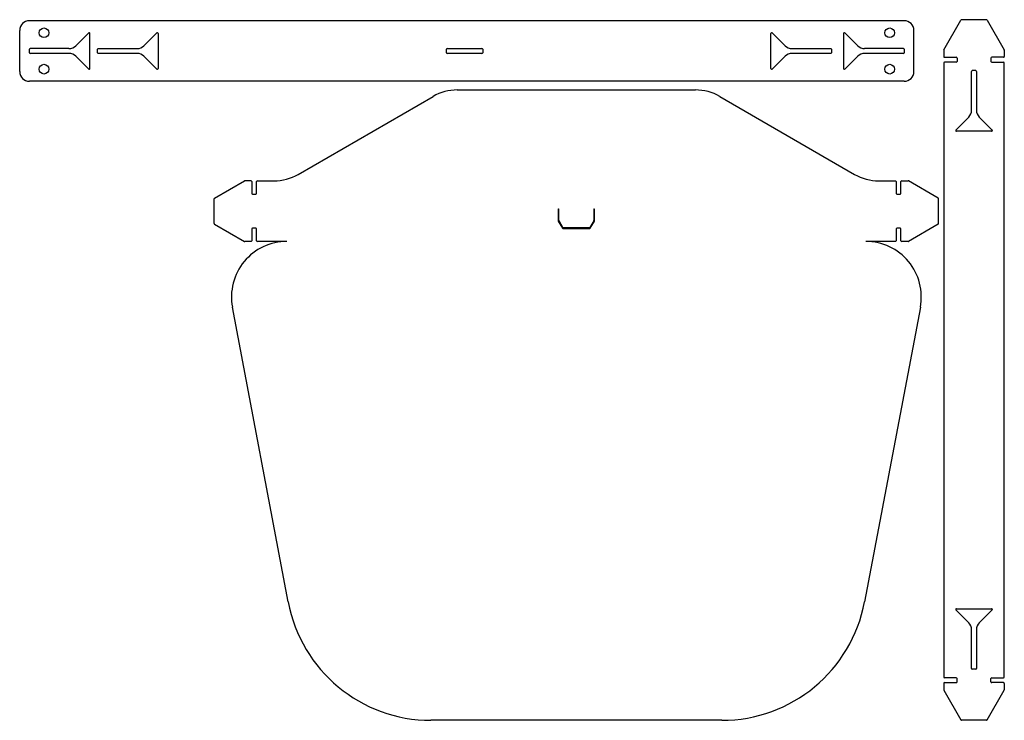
# Model space of a CAD drawing. Header units: millimetres. Extents: x 6 to 413, y 3 to 292.
import ezdxf

# ---------------------------------------------------------------- set-up
doc = ezdxf.new("R2010")
doc.units = ezdxf.units.MM

msp = doc.modelspace()

# ---------------------------------------------------------------- linework, layer by layer
at = {"color": 7, "linetype": 'Continuous', "lineweight": 25}
for p, q in [((371.25, 291.86), (10.21, 291.86)), ((387.59, 279.83), (394.68, 292.11)), ((405.16, 292.26), (394.94, 292.26)), ((405.42, 292.11), (412.51, 279.83)), ((6.21, 270.86), (6.21, 287.86)), ((34.7, 286.85), (29.38, 281.53)), ((35.21, 272.08), (35.21, 286.63)), ((57.5, 281.53), (62.81, 286.85)), ((63.33, 286.63), (63.33, 272.08)), ((316.25, 272.08), (316.25, 286.63)), ((316.76, 286.85), (322.07, 281.53)), ((346.25, 286.63), (346.25, 272.08)), ((352.07, 281.53), (346.76, 286.85)), ((375.25, 270.86), (375.25, 287.86)), ((10.21, 278.66), (10.21, 280.06)), ((26.55, 280.36), (10.51, 280.36)), ((26.55, 278.36), (10.51, 278.36)), ((29.38, 277.19), (34.7, 271.87)), ((38.33, 278.66), (38.33, 280.06)), ((38.63, 280.36), (54.67, 280.36)), ((54.67, 278.36), (38.63, 278.36)), ((62.81, 271.87), (57.5, 277.19)), ((182.29, 278.66), (182.29, 280.06)), ((182.59, 280.36), (196.99, 280.36)), ((196.99, 278.36), (182.59, 278.36)), ((197.29, 280.06), (197.29, 278.66)), ((322.07, 277.19), (316.76, 271.87)), ((324.9, 280.36), (340.95, 280.36)), ((340.95, 278.36), (324.9, 278.36)), ((341.25, 280.06), (341.25, 278.66)), ((346.76, 271.87), (352.07, 277.19)), ((370.95, 280.36), (354.9, 280.36)), ((370.95, 278.36), (354.9, 278.36)), ((371.25, 280.06), (371.25, 278.66)), ((387.55, 279.68), (387.55, 277.06)), ((387.85, 276.76), (392.75, 276.76)), ((393.05, 276.46), (393.05, 275.06)), ((407.05, 276.46), (407.05, 275.06)), ((412.25, 276.76), (407.35, 276.76)), ((412.55, 279.68), (412.55, 277.06)), ((387.55, 274.46), (387.55, 21.13)), ((392.75, 274.76), (387.85, 274.76)), ((407.35, 274.76), (412.25, 274.76)), ((412.55, 21.13), (412.55, 274.46)), ((399.05, 254.92), (399.05, 270.96)), ((400.75, 271.26), (399.35, 271.26)), ((401.05, 270.96), (401.05, 254.92)), ((371.25, 266.86), (10.21, 266.86)), ((121.13, 228.48), (176.8, 260.62)), ((186.8, 263.3), (285.1, 263.3)), ((295.1, 260.62), (350.77, 228.48)), ((392.57, 246.77), (397.88, 252.09)), ((402.23, 252.09), (407.54, 246.77)), ((407.33, 246.26), (392.78, 246.26)), ((86.64, 218.67), (98.92, 225.76)), ((101.69, 225.8), (99.07, 225.8)), ((101.99, 225.5), (101.99, 220.6)), ((103.99, 220.6), (103.99, 225.5)), ((104.29, 225.8), (111.13, 225.8)), ((360.77, 225.8), (367.61, 225.8)), ((367.91, 225.5), (367.91, 220.6)), ((369.91, 220.6), (369.91, 225.5)), ((370.21, 225.8), (372.83, 225.8)), ((385.26, 218.67), (372.98, 225.76)), ((102.29, 220.3), (103.69, 220.3)), ((368.21, 220.3), (369.61, 220.3)), ((86.49, 208.19), (86.49, 218.41)), ((385.41, 208.19), (385.41, 218.41)), ((228.45, 214), (228.45, 209.38)), ((228.75, 209.46), (228.75, 214)), ((243.15, 214), (243.15, 209.46)), ((243.45, 209.38), (243.45, 214)), ((86.64, 207.93), (98.92, 200.84)), ((228.49, 209.23), (230.22, 206.23)), ((230.39, 206.53), (228.79, 209.31)), ((243.11, 209.31), (241.5, 206.53)), ((241.68, 206.23), (243.41, 209.23)), ((385.26, 207.93), (372.98, 200.84)), ((101.99, 206), (101.99, 201.1)), ((103.69, 206.3), (102.29, 206.3)), ((103.99, 201.1), (103.99, 206)), ((230.48, 206.08), (241.42, 206.08)), ((241.24, 206.38), (230.65, 206.38)), ((367.91, 206), (367.91, 201.1)), ((369.61, 206.3), (368.21, 206.3)), ((369.91, 201.1), (369.91, 206)), ((101.69, 200.8), (99.07, 200.8)), ((116.49, 200.8), (104.29, 200.8)), ((367.61, 200.8), (355.41, 200.8)), ((372.83, 200.8), (370.21, 200.8)), ((117, 52.14), (93.99, 173.65)), ((377.9, 173.65), (354.9, 52.14)), ((397.88, 43.51), (392.57, 48.82)), ((392.78, 49.33), (407.33, 49.33)), ((407.54, 48.82), (402.23, 43.51)), ((399.05, 24.63), (399.05, 40.68)), ((401.05, 40.68), (401.05, 24.63)), ((392.75, 20.83), (387.85, 20.83)), ((393.05, 19.13), (393.05, 20.53)), ((400.75, 24.33), (399.35, 24.33)), ((407.05, 19.13), (407.05, 20.53)), ((407.35, 20.83), (412.25, 20.83)), ((387.55, 18.53), (387.55, 15.91)), ((387.85, 18.83), (392.75, 18.83)), ((412.25, 18.83), (407.35, 18.83)), ((412.55, 18.53), (412.55, 15.91)), ((387.59, 15.76), (394.68, 3.48)), ((405.42, 3.48), (412.51, 15.76)), ((295.95, 3.3), (175.95, 3.3)), ((405.16, 3.33), (394.94, 3.33))]:
    msp.add_line(p, q, dxfattribs=at)
for centre in [(16.21, 286.86), (365.25, 286.86), (16.21, 271.86), (365.25, 271.86)]:
    msp.add_circle(centre, 2, dxfattribs=at)
for centre, radius, start, end in [((10.21, 287.86), 4, 90, 180), ((371.25, 287.86), 4, 0, 90), ((394.94, 291.96), 0.3, 90, 150), ((405.16, 291.96), 0.3, 30, 90), ((34.91, 286.63), 0.3, 0, 135), ((63.03, 286.63), 0.3, 0, 135), ((316.55, 286.63), 0.3, 45, 180), ((346.55, 286.63), 0.3, 45, 180), ((26.55, 284.36), 4, 270, 315), ((54.67, 284.36), 4, 270, 315), ((324.9, 284.36), 4, 225, 270), ((354.9, 284.36), 4, 225, 270), ((10.51, 280.06), 0.3, 90, 180), ((10.51, 278.66), 0.3, 180, 270), ((26.55, 274.36), 4, 45, 90), ((38.63, 280.06), 0.3, 90, 180), ((38.63, 278.66), 0.3, 180, 270), ((54.67, 274.36), 4, 45, 90), ((182.59, 280.06), 0.3, 90, 180), ((182.59, 278.66), 0.3, 180, 270), ((196.99, 280.06), 0.3, 0, 90), ((196.99, 278.66), 0.3, 270, 0), ((324.9, 274.36), 4, 90, 135), ((340.95, 280.06), 0.3, 0, 90), ((340.95, 278.66), 0.3, 270, 0), ((354.9, 274.36), 4, 90, 135), ((370.95, 280.06), 0.3, 0, 90), ((370.95, 278.66), 0.3, 270, 0), ((387.85, 279.68), 0.3, 150, 180), ((387.85, 277.06), 0.3, 180, 270), ((392.75, 276.46), 0.3, 0, 90), ((407.35, 276.46), 0.3, 90, 180), ((412.25, 277.06), 0.3, 270, 0), ((412.25, 279.68), 0.3, 0, 30), ((387.85, 274.46), 0.3, 90, 180), ((392.75, 275.06), 0.3, 270, 0), ((407.35, 275.06), 0.3, 180, 270), ((412.25, 274.46), 0.3, 0, 90), ((10.21, 270.86), 4, 180, 270), ((34.91, 272.08), 0.3, 225, 0), ((63.03, 272.08), 0.3, 225, 0), ((316.55, 272.08), 0.3, 180, 315), ((346.55, 272.08), 0.3, 180, 315), ((371.25, 270.86), 4, 270, 0), ((399.35, 270.96), 0.3, 90, 180), ((400.75, 270.96), 0.3, 0, 90), ((186.8, 243.3), 20, 90, 120), ((285.1, 243.3), 20, 60, 90), ((395.05, 254.92), 4, 315, 0), ((405.05, 254.92), 4, 180, 225), ((392.78, 246.56), 0.3, 135, 270), ((407.33, 246.56), 0.3, 270, 45), ((111.13, 245.8), 20, 270, 300), ((360.77, 245.8), 20, 240, 270), ((99.07, 225.5), 0.3, 90, 120), ((101.69, 225.5), 0.3, 0, 90), ((104.29, 225.5), 0.3, 90, 180), ((367.61, 225.5), 0.3, 0, 90), ((370.21, 225.5), 0.3, 90, 180), ((372.83, 225.5), 0.3, 60, 90), ((102.29, 220.6), 0.3, 180, 270), ((103.69, 220.6), 0.3, 270, 0), ((368.21, 220.6), 0.3, 180, 270), ((369.61, 220.6), 0.3, 270, 0), ((86.79, 218.41), 0.3, 120, 180), ((385.11, 218.41), 0.3, 0, 60), ((228.75, 214), 0.3, 120, 180), ((228.45, 214), 0.3, 0, 60), ((243.45, 214), 0.3, 120, 180), ((243.15, 214), 0.3, 0, 60), ((86.79, 208.19), 0.3, 180, 240), ((228.75, 209.38), 0.3, 180, 210), ((229.05, 209.46), 0.3, 180, 210), ((242.85, 209.46), 0.3, 330, 0), ((243.15, 209.38), 0.3, 330, 0), ((385.11, 208.19), 0.3, 300, 0), ((102.29, 206), 0.3, 90, 180), ((103.69, 206), 0.3, 0, 90), ((230.48, 206.38), 0.3, 210, 270), ((230.65, 206.68), 0.3, 210, 270), ((241.24, 206.68), 0.3, 270, 330), ((241.42, 206.38), 0.3, 270, 330), ((368.21, 206), 0.3, 90, 180), ((369.61, 206), 0.3, 0, 90), ((116.49, 177.91), 22.89, 90, 190.7191), ((99.07, 201.1), 0.3, 240, 270), ((101.69, 201.1), 0.3, 270, 0), ((104.29, 201.1), 0.3, 180, 270), ((355.41, 177.91), 22.89, 349.2809, 90), ((367.61, 201.1), 0.3, 270, 0), ((370.21, 201.1), 0.3, 180, 270), ((372.83, 201.1), 0.3, 270, 300), ((175.95, 63.3), 60, 190.7191, 270), ((295.95, 63.3), 60, 270, 349.2809), ((392.78, 49.03), 0.3, 90, 225), ((407.33, 49.03), 0.3, 315, 90), ((395.05, 40.68), 4, 0, 45), ((405.05, 40.68), 4, 135, 180), ((399.35, 24.63), 0.3, 180, 270), ((400.75, 24.63), 0.3, 270, 0), ((387.85, 21.13), 0.3, 180, 270), ((392.75, 20.53), 0.3, 0, 90), ((407.35, 20.53), 0.3, 90, 180), ((412.25, 21.13), 0.3, 270, 0), ((387.85, 18.53), 0.3, 90, 180), ((392.75, 19.13), 0.3, 270, 0), ((407.35, 19.13), 0.3, 180, 270), ((412.25, 18.53), 0.3, 0, 90), ((387.85, 15.91), 0.3, 180, 210), ((412.25, 15.91), 0.3, 330, 0), ((394.94, 3.63), 0.3, 210, 270), ((405.16, 3.63), 0.3, 270, 330)]:
    msp.add_arc(centre, radius, start, end, dxfattribs=at)

doc.saveas('drawing.dxf')
